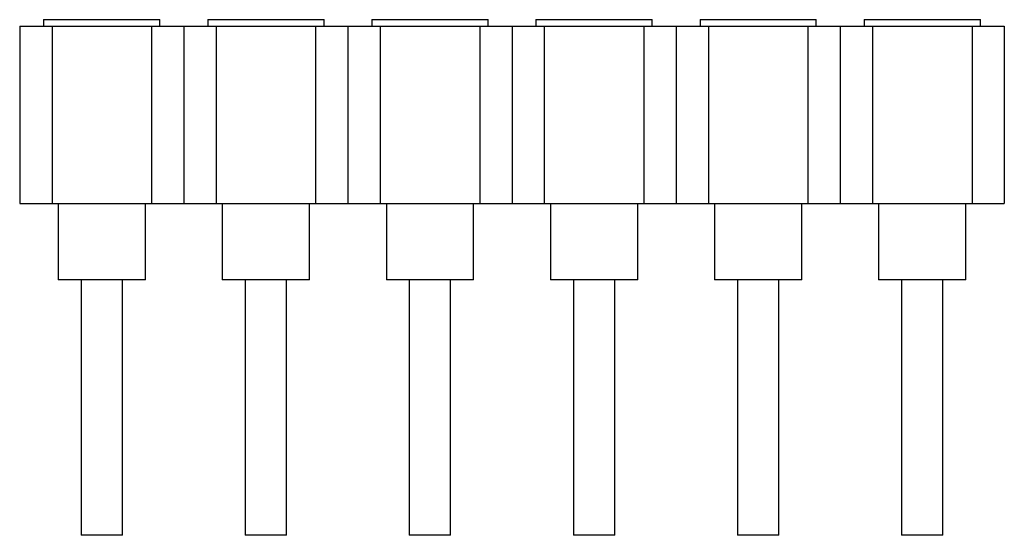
# Model space of a CAD drawing. Extents: x 0 to 150, y 0 to 115.
import ezdxf

# ---------------------------------------------------------------- set-up
doc = ezdxf.new("R2010")
doc.units = 0
doc.layers.get('0').update_dxf_attribs({"linetype": 'CONTINUOUS'})

msp = doc.modelspace()

# ---------------------------------------------------------------- linework, layer by layer
at = {"color": 7, "linetype": 'CONTINUOUS'}
for p, q in [((120.113, 114.99), (120.113, 114.79)), ((120.113, 114.99), (121.913, 114.99)), ((121.913, 114.99), (123.713, 114.99)), ((123.713, 114.79), (123.713, 114.99)), ((125.193, 114.99), (125.193, 114.79)), ((125.193, 114.99), (126.993, 114.99)), ((126.993, 114.99), (128.793, 114.99)), ((128.793, 114.79), (128.793, 114.99)), ((130.273, 114.99), (130.273, 114.79)), ((130.273, 114.99), (132.073, 114.99)), ((132.073, 114.99), (133.873, 114.99)), ((133.873, 114.79), (133.873, 114.99)), ((135.353, 114.99), (135.353, 114.79)), ((135.353, 114.99), (137.153, 114.99)), ((137.153, 114.99), (138.953, 114.99)), ((138.953, 114.79), (138.953, 114.99)), ((140.433, 114.99), (140.433, 114.79)), ((140.433, 114.99), (142.233, 114.99)), ((142.233, 114.99), (144.033, 114.99)), ((144.033, 114.79), (144.033, 114.99)), ((145.513, 114.99), (145.513, 114.79)), ((145.513, 114.99), (147.313, 114.99)), ((147.313, 114.99), (149.113, 114.99)), ((149.113, 114.79), (149.113, 114.99)), ((119.373, 114.79), (119.373, 109.29)), ((119.373, 114.79), (120.373, 114.79)), ((120.373, 114.79), (120.373, 109.29)), ((120.373, 114.79), (123.453, 114.79)), ((123.453, 114.79), (123.453, 109.29)), ((123.453, 114.79), (124.453, 114.79)), ((124.453, 114.79), (124.453, 109.29)), ((124.453, 114.79), (125.453, 114.79)), ((125.453, 114.79), (125.453, 109.29)), ((125.453, 114.79), (128.533, 114.79)), ((128.533, 114.79), (128.533, 109.29)), ((128.533, 114.79), (129.533, 114.79)), ((129.533, 114.79), (129.533, 109.29)), ((129.533, 114.79), (130.533, 114.79)), ((130.533, 114.79), (130.533, 109.29)), ((130.533, 114.79), (133.613, 114.79)), ((133.613, 114.79), (133.613, 109.29)), ((133.613, 114.79), (134.613, 114.79)), ((134.613, 114.79), (134.613, 109.29)), ((134.613, 114.79), (135.613, 114.79)), ((135.613, 114.79), (135.613, 109.29)), ((135.613, 114.79), (138.693, 114.79)), ((138.693, 114.79), (138.693, 109.29)), ((138.693, 114.79), (139.693, 114.79)), ((139.693, 114.79), (139.693, 109.29)), ((139.693, 114.79), (140.693, 114.79)), ((140.693, 114.79), (140.693, 109.29)), ((140.693, 114.79), (143.773, 114.79)), ((143.773, 114.79), (143.773, 109.29)), ((143.773, 114.79), (144.773, 114.79)), ((144.773, 114.79), (144.773, 109.29)), ((144.773, 114.79), (145.773, 114.79)), ((145.773, 114.79), (145.773, 109.29)), ((145.773, 114.79), (148.853, 114.79)), ((148.853, 114.79), (148.853, 109.29)), ((148.853, 114.79), (149.853, 114.79)), ((149.853, 114.79), (149.853, 109.29)), ((119.373, 109.29), (120.373, 109.29)), ((120.373, 109.29), (123.453, 109.29)), ((120.563, 109.29), (120.563, 106.93)), ((123.263, 106.93), (123.263, 109.29)), ((123.453, 109.29), (124.453, 109.29)), ((124.453, 109.29), (125.453, 109.29)), ((125.453, 109.29), (128.533, 109.29)), ((125.643, 109.29), (125.643, 106.93)), ((128.343, 106.93), (128.343, 109.29)), ((128.533, 109.29), (129.533, 109.29)), ((129.533, 109.29), (130.533, 109.29)), ((130.533, 109.29), (133.613, 109.29)), ((130.723, 109.29), (130.723, 106.93)), ((133.423, 106.93), (133.423, 109.29)), ((133.613, 109.29), (134.613, 109.29)), ((134.613, 109.29), (135.613, 109.29)), ((135.613, 109.29), (138.693, 109.29)), ((135.803, 109.29), (135.803, 106.93)), ((138.503, 106.93), (138.503, 109.29)), ((138.693, 109.29), (139.693, 109.29)), ((139.693, 109.29), (140.693, 109.29)), ((140.693, 109.29), (143.773, 109.29)), ((140.883, 109.29), (140.883, 106.93)), ((143.583, 106.93), (143.583, 109.29)), ((143.773, 109.29), (144.773, 109.29)), ((144.773, 109.29), (145.773, 109.29)), ((145.773, 109.29), (148.853, 109.29)), ((145.963, 109.29), (145.963, 106.93)), ((148.663, 106.93), (148.663, 109.29)), ((148.853, 109.29), (149.853, 109.29)), ((123.263, 106.93), (120.563, 106.93)), ((121.273, 106.93), (121.273, 99.01)), ((122.553, 99.01), (122.553, 106.93)), ((128.343, 106.93), (125.643, 106.93)), ((126.353, 106.93), (126.353, 99.01)), ((127.633, 99.01), (127.633, 106.93)), ((133.423, 106.93), (130.723, 106.93)), ((131.433, 106.93), (131.433, 99.01)), ((132.713, 99.01), (132.713, 106.93)), ((138.503, 106.93), (135.803, 106.93)), ((136.513, 106.93), (136.513, 99.01)), ((137.793, 99.01), (137.793, 106.93)), ((143.583, 106.93), (140.883, 106.93)), ((141.593, 106.93), (141.593, 99.01)), ((142.873, 99.01), (142.873, 106.93)), ((148.663, 106.93), (145.963, 106.93)), ((146.673, 106.93), (146.673, 99.01)), ((147.953, 99.01), (147.953, 106.93)), ((122.553, 99.01), (121.273, 99.01)), ((127.633, 99.01), (126.353, 99.01)), ((132.713, 99.01), (131.433, 99.01)), ((137.793, 99.01), (136.513, 99.01)), ((142.873, 99.01), (141.593, 99.01)), ((147.953, 99.01), (146.673, 99.01))]:
    msp.add_line(p, q, dxfattribs=at)

doc.saveas('drawing.dxf')
